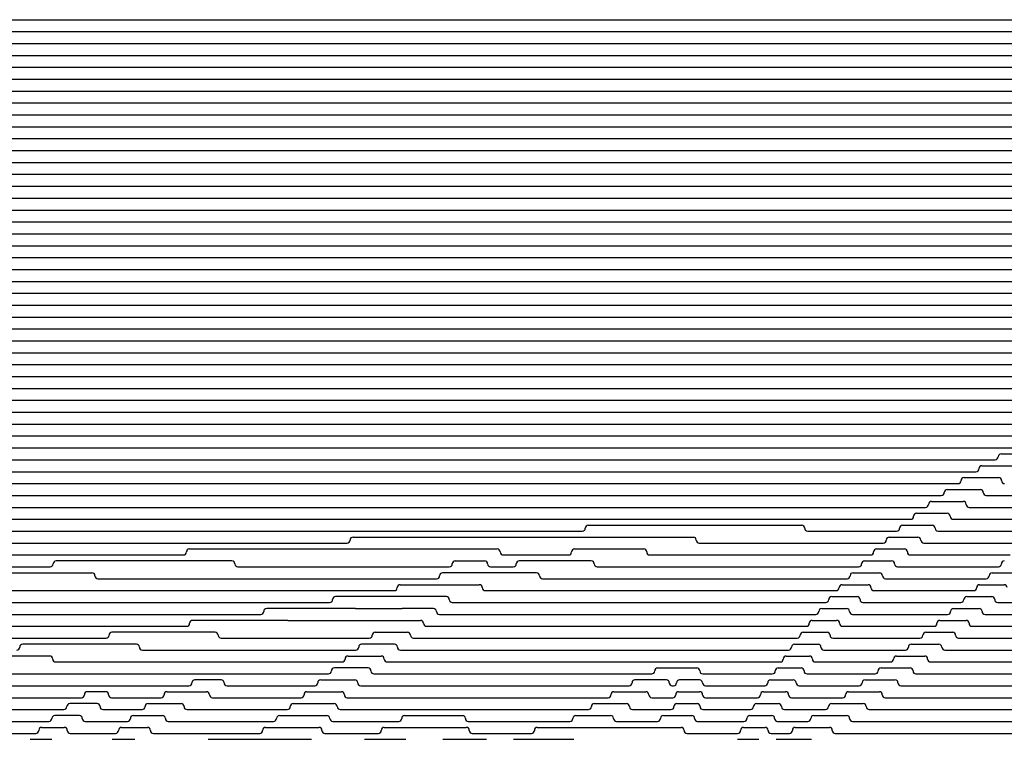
# Model space of a CAD drawing. Extents: x -2.14 to 5.86, y -1.36 to 1.66.
# Tile 3 of 6: x -0.21 to 1.86, y 0.15 to 1.66. Entities that reach past the tile are written whole.
import ezdxf

# ---------------------------------------------------------------- set-up
doc = ezdxf.new("R2010")
doc.units = 0
doc.header["$MEASUREMENT"] = 0
doc.linetypes.add('solid', pattern=[0])
doc.layers.get('0').update_dxf_attribs({"linetype": 'solid'})

msp = doc.modelspace()

# ---------------------------------------------------------------- linework, layer by layer
at = {"color": 3, "linetype": 'solid'}
for p, q in [((-2.137487, 1.660354), (5.862513, 1.660354)), ((-2.137487, 1.635354), (5.862513, 1.635354)), ((-2.137487, 1.610355), (5.862513, 1.610355)), ((-2.137487, 1.585355), (5.862513, 1.585355)), ((-2.137487, 1.560355), (5.862513, 1.560355)), ((-2.137487, 1.535355), (5.862513, 1.535355)), ((-2.137487, 1.510355), (5.862513, 1.510355)), ((-2.137487, 1.485355), (5.862513, 1.485355)), ((-2.137487, 1.460355), (5.862513, 1.460355)), ((-2.137487, 1.435355), (5.862513, 1.435355)), ((-2.137487, 1.410355), (5.862513, 1.410355)), ((-2.137487, 1.385355), (5.862513, 1.385355)), ((-2.137487, 1.360355), (5.862513, 1.360355)), ((-2.137487, 1.335355), (5.862513, 1.335355)), ((-2.137487, 1.310355), (5.862513, 1.310355)), ((-2.137487, 1.285355), (5.862513, 1.285355)), ((-2.137487, 1.260355), (2.567979, 1.260355)), ((-2.137487, 1.235355), (2.541577, 1.235355)), ((-2.137487, 1.210355), (2.529206, 1.210355)), ((-2.137487, 1.185355), (2.524501, 1.185355)), ((-2.137487, 1.160355), (2.520619, 1.160355)), ((-2.137487, 1.135355), (2.516737, 1.135355)), ((-2.137487, 1.110355), (2.512855, 1.110355)), ((-2.137487, 1.085355), (2.508973, 1.085355)), ((-2.137487, 1.060355), (2.505091, 1.060355)), ((-2.137487, 1.035355), (2.501209, 1.035355)), ((-2.137487, 1.010355), (2.497327, 1.010355)), ((-2.137487, 0.985355), (2.489453, 0.985355)), ((-2.137487, 0.960355), (2.480015, 0.960355)), ((-2.137487, 0.935355), (2.470739, 0.935355)), ((-2.137487, 0.910355), (2.461623, 0.910355)), ((-2.137487, 0.885355), (2.452665, 0.885355)), ((-2.137487, 0.860355), (2.443866, 0.860355)), ((-2.137487, 0.835355), (2.435224, 0.835355)), ((-2.137487, 0.810355), (1.987879, 0.810355)), ((-2.137487, 0.785355), (1.935491, 0.785355)), ((-2.137487, 0.760355), (1.887942, 0.760355)), ((1.856786, 0.747855), (1.938317, 0.747855)), ((-2.137487, 0.735355), (1.844296, 0.735355)), ((-2.137487, 0.710355), (1.803896, 0.710355)), ((1.816386, 0.722855), (1.893202, 0.722855)), ((-2.137487, 0.685355), (1.766259, 0.685355)), ((1.778749, 0.697855), (1.851662, 0.697855)), ((1.743508, 0.672855), (1.813124, 0.672855)), ((-2.137487, 0.660355), (1.731018, 0.660355)), ((1.710377, 0.647855), (1.777166, 0.647855)), ((1.825615, 0.660355), (1.990821, 0.660355)), ((-2.137487, 0.635355), (1.697886, 0.635355)), ((1.679126, 0.622855), (1.743458, 0.622855)), ((1.789656, 0.635355), (1.969016, 0.635355)), ((-2.137487, 0.610355), (1.666636, 0.610355)), ((1.755949, 0.610355), (1.946639, 0.610355)), ((-2.137487, 0.585355), (0.976239, 0.585355)), ((0.988729, 0.597855), (1.437607, 0.597856)), ((1.450097, 0.585355), (1.637079, 0.585355)), ((1.649569, 0.597855), (1.711744, 0.597855)), ((1.724234, 0.585355), (1.923671, 0.585355)), ((-2.137487, 0.560356), (0.481773, 0.560356)), ((0.494283, 0.572856), (1.209532, 0.572856)), ((1.209532, 0.572856), (1.211387, 0.572856)), ((1.222023, 0.560356), (1.609062, 0.560356)), ((1.621552, 0.572856), (1.681816, 0.572856)), ((1.694306, 0.560356), (1.900089, 0.560356)), ((0.150289, 0.547856), (0.610832, 0.547856)), ((0.610832, 0.547856), (0.738708, 0.547856)), ((0.738708, 0.547856), (0.797407, 0.547856)), ((0.959915, 0.547856), (1.105351, 0.547856)), ((1.594945, 0.547856), (1.653502, 0.547856)), ((-2.137487, 0.535356), (0.137798, 0.535356)), ((0.239636, 0.522856), (-0.129956, 0.522856)), ((0.709152, 0.522856), (0.710671, 0.522856)), ((0.710671, 0.522856), (0.770874, 0.522856)), ((0.809897, 0.535356), (0.947424, 0.535356)), ((0.995087, 0.522856), (0.843616, 0.522856)), ((1.117841, 0.535356), (1.582454, 0.535356)), ((1.569637, 0.522856), (1.626662, 0.522856)), ((1.665992, 0.535356), (1.87587, 0.535356)), ((-2.137487, 0.510356), (-0.142466, 0.510356)), ((-0.372423, 0.497856), (-0.054545, 0.497856)), ((0.252127, 0.510356), (0.696661, 0.510356)), ((0.880077, 0.497856), (0.682563, 0.497856)), ((0.783365, 0.510356), (0.831125, 0.510356)), ((1.007578, 0.510356), (1.557147, 0.510356)), ((1.545536, 0.497856), (1.601176, 0.497856)), ((1.639152, 0.510356), (1.850988, 0.510356)), ((1.837908, 0.497856), (1.888295, 0.497856)), ((-0.042055, 0.485356), (0.670073, 0.485356)), ((0.892567, 0.485356), (1.533045, 0.485356)), ((1.613666, 0.485356), (1.825417, 0.485356)), ((-0.293327, 0.460356), (0.580931, 0.460356)), ((0.593422, 0.472856), (0.759682, 0.472856)), ((0.772172, 0.460356), (1.510069, 0.460356)), ((1.522559, 0.472856), (1.576941, 0.472856)), ((1.589432, 0.460356), (1.799127, 0.460356)), ((1.811617, 0.472856), (1.863065, 0.472856)), ((-0.388195, 0.435356), (0.445077, 0.435356)), ((0.690452, 0.447856), (0.457587, 0.447856)), ((0.702942, 0.435356), (1.488146, 0.435356)), ((1.500636, 0.447856), (1.553872, 0.447856)), ((1.566362, 0.435356), (1.772084, 0.435356)), ((1.784574, 0.447856), (1.837146, 0.447856)), ((1.849637, 0.435356), (2.290358, 0.435356)), ((0.499336, 0.422856), (0.312786, 0.422856)), ((0.499336, 0.422856), (0.597805, 0.422856)), ((0.663365, 0.422856), (0.597805, 0.422856)), ((1.479704, 0.422856), (1.531891, 0.422856)), ((1.756744, 0.422856), (1.81051, 0.422856)), ((-0.418644, 0.410356), (0.300276, 0.410356)), ((0.357037, 0.397856), (0.15704, 0.397856)), ((0.357037, 0.397856), (0.569407, 0.397856)), ((0.569407, 0.397856), (0.636137, 0.397856)), ((0.675856, 0.410356), (1.467214, 0.410356)), ((1.45971, 0.397856), (1.510932, 0.397856)), ((1.544381, 0.410356), (1.744254, 0.410356)), ((1.728088, 0.397856), (1.783122, 0.397856)), ((1.823, 0.410356), (2.278918, 0.410356)), ((-0.449093, 0.385356), (0.144531, 0.385356)), ((0.204405, 0.372856), (-0.012492, 0.372856)), ((0.540936, 0.372856), (0.608767, 0.372856)), ((0.648628, 0.385356), (1.447219, 0.385356)), ((1.440603, 0.372856), (1.490938, 0.372856)), ((1.523423, 0.385356), (1.715598, 0.385356)), ((1.698563, 0.372856), (1.754949, 0.372856)), ((1.795613, 0.385356), (2.267325, 0.385356)), ((-0.479542, 0.360356), (-0.025001, 0.360356)), ((0.216895, 0.360356), (0.528446, 0.360356)), ((0.621257, 0.360356), (1.428112, 0.360356)), ((1.503428, 0.360356), (1.686072, 0.360356)), ((1.767439, 0.360356), (2.255577, 0.360356)), ((0.038881, 0.347856), (-0.200159, 0.347856)), ((0.051372, 0.335356), (0.499882, 0.335356)), ((0.581252, 0.347856), (0.512391, 0.347856)), ((0.593742, 0.335356), (1.40985, 0.335356)), ((1.42234, 0.347856), (1.471856, 0.347856)), ((1.484347, 0.335356), (1.655631, 0.335356)), ((1.668121, 0.347856), (1.725951, 0.347856)), ((1.738441, 0.335356), (2.243673, 0.335356)), ((-0.143369, 0.322856), (-0.41325, 0.322856)), ((0.483773, 0.322856), (0.553592, 0.322856)), ((1.404883, 0.322856), (1.453642, 0.322856)), ((1.636712, 0.322856), (1.696086, 0.322856)), ((-0.130878, 0.310356), (0.471283, 0.310356)), ((0.525786, 0.297856), (0.455081, 0.297856)), ((0.566083, 0.310356), (1.392393, 0.310356)), ((1.134652, 0.297856), (1.217013, 0.297856)), ((1.388197, 0.297856), (1.436253, 0.297856)), ((1.466132, 0.310356), (1.624222, 0.310356)), ((1.604276, 0.297856), (1.665308, 0.297856)), ((1.708577, 0.310356), (2.231613, 0.310356)), ((-0.336097, 0.285356), (0.442591, 0.285356)), ((0.216951, 0.272856), (0.161793, 0.272856)), ((0.426314, 0.272856), (0.497833, 0.272856)), ((0.538277, 0.285356), (1.122162, 0.285356)), ((1.152965, 0.272856), (1.08704, 0.272856)), ((1.222795, 0.272856), (1.180684, 0.272856)), ((1.229509, 0.285356), (1.375707, 0.285356)), ((1.37225, 0.272856), (1.419653, 0.272856)), ((1.448743, 0.285356), (1.591786, 0.285356)), ((1.570749, 0.272856), (1.633563, 0.272856)), ((1.677798, 0.285356), (2.219394, 0.285356)), ((-0.559655, 0.260356), (0.149278, 0.260356)), ((0.229447, 0.260356), (0.413824, 0.260356)), ((0.510323, 0.260356), (1.07455, 0.260356)), ((1.16545, 0.260356), (1.168199, 0.260356)), ((1.235291, 0.260356), (1.359754, 0.260356)), ((1.432149, 0.260356), (1.558259, 0.260356)), ((1.646054, 0.260356), (2.207016, 0.260356)), ((-0.631517, 0.235356), (-0.076698, 0.235356)), ((-0.025851, 0.247856), (-0.064207, 0.247856)), ((-0.01336, 0.235356), (0.090797, 0.235356)), ((0.103288, 0.247856), (0.186289, 0.247856)), ((0.19878, 0.235356), (0.384982, 0.235356)), ((0.397473, 0.247856), (0.46973, 0.247856)), ((0.48222, 0.235356), (1.030345, 0.235356)), ((1.042835, 0.247856), (1.109879, 0.247856)), ((1.122369, 0.235356), (1.166334, 0.235356)), ((1.178824, 0.247856), (1.222884, 0.247856)), ((1.235375, 0.235356), (1.344523, 0.235356)), ((1.357014, 0.247856), (1.40381, 0.247856)), ((1.4163, 0.235356), (1.523567, 0.235356)), ((1.536058, 0.247856), (1.600796, 0.247856)), ((1.613286, 0.235356), (2.194478, 0.235356)), ((-0.620173, 0.210356), (-0.113652, 0.210356)), ((-0.043773, 0.222856), (-0.101162, 0.222856)), ((-0.031282, 0.210356), (0.050827, 0.210356)), ((0.063317, 0.222856), (0.132837, 0.222856)), ((0.145328, 0.210356), (0.356066, 0.210356)), ((0.368556, 0.222856), (0.454707, 0.222856)), ((0.467197, 0.210356), (0.989038, 0.210356)), ((1.001529, 0.222856), (1.069123, 0.222856)), ((1.081613, 0.210356), (1.162624, 0.210356)), ((1.175114, 0.222856), (1.217624, 0.222856)), ((1.230114, 0.210356), (1.329971, 0.210356)), ((1.342462, 0.222856), (1.388693, 0.222856)), ((1.401183, 0.210356), (1.487629, 0.210356)), ((1.500119, 0.222856), (1.566941, 0.222856)), ((1.579431, 0.210356), (2.181778, 0.210356)), ((-0.081142, 0.197856), (-0.132718, 0.197856)), ((0.032436, 0.197856), (0.09344, 0.197856)), ((0.339564, 0.197856), (0.439185, 0.197856)), ((0.602771, 0.197856), (0.724168, 0.197856)), ((0.962733, 0.197856), (1.035746, 0.197856)), ((1.14677, 0.197856), (1.206193, 0.197856)), ((1.328571, 0.197856), (1.374275, 0.197856)), ((1.462839, 0.197856), (1.531926, 0.197856)), ((-0.602484, 0.185356), (-0.145208, 0.185356)), ((-0.160176, 0.172856), (-0.112717, 0.172856)), ((-0.068651, 0.185356), (0.019945, 0.185356)), ((0.007446, 0.172856), (0.061926, 0.172856)), ((0.105931, 0.185356), (0.327074, 0.185356)), ((0.310496, 0.172856), (0.422574, 0.172856)), ((0.451676, 0.185356), (0.590281, 0.185356)), ((0.559981, 0.172856), (0.732335, 0.172856)), ((0.736658, 0.185356), (0.950243, 0.185356)), ((0.881665, 0.172856), (1.183926, 0.172856)), ((1.048236, 0.185356), (1.13428, 0.185356)), ((1.218683, 0.185356), (1.31608, 0.185356)), ((1.315319, 0.172856), (1.360532, 0.172856)), ((1.386765, 0.185356), (1.450349, 0.185356)), ((1.42411, 0.172856), (1.495669, 0.172856)), ((1.544416, 0.185356), (2.168915, 0.185356)), ((-0.573441, 0.160356), (-0.172667, 0.160356)), ((-0.184345, 0.147856), (-0.138765, 0.147856)), ((-0.100227, 0.160356), (-0.005045, 0.160356)), ((-0.012053, 0.147856), (0.035787, 0.147856)), ((0.074417, 0.160356), (0.298006, 0.160356)), ((0.19004, 0.147856), (0.407288, 0.147856)), ((0.435064, 0.160356), (0.54749, 0.160356)), ((0.518127, 0.147856), (0.605241, 0.147856)), ((0.682925, 0.147856), (0.774882, 0.147856)), ((0.744825, 0.160356), (0.869175, 0.160356)), ((0.831669, 0.147856), (0.958475, 0.147856)), ((1.196416, 0.160356), (1.302829, 0.160356)), ((1.302687, 0.147856), (1.347442, 0.147856)), ((1.373023, 0.160356), (1.411619, 0.160356)), ((1.383806, 0.147856), (1.458077, 0.147856)), ((1.508159, 0.160356), (2.155888, 0.160356))]:
    msp.add_line(p, q, dxfattribs=at)
for centre, start, end in [((1.856796, 0.741605), 90.088757, 179.999966), ((1.844296, 0.741605), 270, 359.999966), ((1.803896, 0.716605), 270, 359.999966), ((1.816396, 0.716605), 90.088757, 179.999966), ((1.766259, 0.691605), 270, 359.999966), ((1.778759, 0.691605), 90.088757, 179.999966), ((1.851652, 0.691605), 0.000034, 89.911243), ((1.864152, 0.691605), 180.000034, 270), ((1.731018, 0.666605), 270, 359.999966), ((1.743518, 0.666605), 90.088757, 179.999966), ((1.813115, 0.666605), 0.000034, 89.911243), ((1.825615, 0.666605), 180.000034, 270), ((1.710387, 0.641605), 90.088757, 179.999966), ((1.777156, 0.641605), 0.000034, 89.911243), ((1.679136, 0.616605), 90.088757, 179.999966), ((1.697886, 0.641605), 270, 359.999966), ((1.743448, 0.616605), 0.000034, 89.911243), ((1.789656, 0.641605), 180.000034, 270), ((1.666636, 0.616605), 270, 359.999966), ((1.755949, 0.616605), 180.000034, 270), ((0.976239, 0.591606), 270, 359.999966), ((0.988739, 0.591606), 90.088757, 179.999966), ((1.437597, 0.591606), 0.000034, 89.911243), ((1.450097, 0.591606), 180.000034, 270), ((1.637079, 0.591606), 270, 359.999966), ((1.649579, 0.591606), 90.088757, 179.999966), ((1.711734, 0.591606), 0.000034, 89.911243), ((1.724234, 0.591606), 180.000034, 270), ((0.481773, 0.566606), 270, 359.999966), ((0.494273, 0.566606), 90.088757, 179.999966), ((1.209523, 0.566606), 0.000034, 89.911243), ((1.222023, 0.566606), 180.000034, 270), ((1.609062, 0.566606), 270, 359.999966), ((1.621562, 0.566606), 90.088757, 179.999966), ((1.681806, 0.566606), 0.000034, 89.911243), ((1.694306, 0.566606), 180.000034, 270), ((0.137798, 0.541606), 270, 359.999966), ((0.150298, 0.541606), 90.088757, 179.999966), ((0.797397, 0.541606), 0.000034, 89.911243), ((0.809897, 0.541606), 180.000034, 270), ((0.947424, 0.541606), 270, 359.999966), ((0.959924, 0.541606), 90.088757, 179.999966), ((1.105341, 0.541606), 0.000034, 89.911243), ((1.117841, 0.541606), 180.000034, 270), ((1.582454, 0.541606), 270, 359.999966), ((1.594954, 0.541606), 90.088757, 179.999966), ((1.653492, 0.541606), 0.000034, 89.911243), ((1.665992, 0.541606), 180.000034, 270), ((-0.129965, 0.516606), 90.088757, 179.999966), ((0.239627, 0.516606), 0.000034, 89.911243), ((0.709161, 0.516606), 90.088757, 179.999966), ((0.770865, 0.516606), 0.000034, 89.911243), ((0.843625, 0.516606), 90.088757, 179.999966), ((0.995078, 0.516606), 0.000034, 89.911243), ((1.569647, 0.516606), 90.088757, 179.999966), ((1.626652, 0.516606), 0.000034, 89.911243), ((1.863488, 0.516606), 90.088757, 179.999966), ((-0.142466, 0.516606), 270, 359.999966), ((-0.054555, 0.491606), 0.000034, 89.911243), ((0.252127, 0.516606), 180.000034, 270), ((0.682573, 0.491606), 90.088757, 179.999966), ((0.696661, 0.516606), 270, 359.999966), ((0.783365, 0.516606), 180.000034, 270), ((0.831125, 0.516606), 270, 359.999966), ((0.880067, 0.491606), 0.000034, 89.911243), ((1.007578, 0.516606), 180.000034, 270), ((1.545545, 0.491606), 90.088757, 179.999966), ((1.557147, 0.516606), 270, 359.999966), ((1.601166, 0.491606), 0.000034, 89.911243), ((1.639152, 0.516606), 180.000034, 270), ((1.837917, 0.491606), 90.088757, 179.999966), ((1.850988, 0.516606), 270, 359.999966), ((-0.042055, 0.491606), 180.000034, 270), ((0.670073, 0.491606), 270, 359.999966), ((0.892567, 0.491606), 180.000034, 270), ((1.533045, 0.491606), 270, 359.999966), ((1.613666, 0.491606), 180.000034, 270), ((1.825417, 0.491606), 270, 359.999966), ((0.580931, 0.466606), 270, 359.999966), ((0.593431, 0.466606), 90.088757, 179.999966), ((0.759672, 0.466606), 0.000034, 89.911243), ((0.772172, 0.466606), 180.000034, 270), ((1.510069, 0.466606), 270, 359.999966), ((1.522569, 0.466606), 90.088757, 179.999966), ((1.576932, 0.466606), 0.000034, 89.911243), ((1.589432, 0.466606), 180.000034, 270), ((1.799127, 0.466606), 270, 359.999966), ((1.811627, 0.466606), 90.088757, 179.999966), ((1.863055, 0.466606), 0.000034, 89.911243), ((0.445077, 0.441606), 270, 359.999966), ((0.457577, 0.441606), 90.088757, 179.999966), ((0.690442, 0.441606), 0.000034, 89.911243), ((0.702942, 0.441606), 180.000034, 270), ((1.488146, 0.441606), 270, 359.999966), ((1.500646, 0.441606), 90.088757, 179.999966), ((1.553862, 0.441606), 0.000034, 89.911243), ((1.566362, 0.441606), 180.000034, 270), ((1.772084, 0.441606), 270, 359.999966), ((1.784584, 0.441606), 90.088757, 179.999966), ((1.837137, 0.441606), 0.000034, 89.911243), ((1.849637, 0.441606), 180.000034, 270), ((0.300276, 0.416606), 270, 359.999966), ((0.312776, 0.416606), 90.088757, 179.999966), ((0.663355, 0.416606), 0.000034, 89.911243), ((0.675856, 0.416606), 180.000034, 270), ((1.467214, 0.416606), 270, 359.999966), ((1.479714, 0.416606), 90.088757, 179.999966), ((1.531881, 0.416606), 0.000034, 89.911243), ((1.544381, 0.416606), 180.000034, 270), ((1.744254, 0.416606), 270, 359.999966), ((1.756754, 0.416606), 90.088757, 179.999966), ((1.8105, 0.416606), 0.000034, 89.911243), ((1.823, 0.416606), 180.000034, 270), ((0.157031, 0.391606), 90.088757, 179.999966), ((0.636128, 0.391606), 0.000034, 89.911243), ((1.459719, 0.391606), 90.088757, 179.999966), ((1.510923, 0.391606), 0.000034, 89.911243), ((1.728098, 0.391606), 90.088757, 179.999966), ((1.783113, 0.391606), 0.000034, 89.911243), ((-0.012501, 0.366606), 90.088757, 179.999966), ((0.144531, 0.391606), 270, 359.999966), ((0.204395, 0.366606), 0.000034, 89.911243), ((0.540946, 0.366606), 90.088757, 179.999966), ((0.608757, 0.366606), 0.000034, 89.911243), ((0.648628, 0.391606), 180.000034, 270), ((1.440612, 0.366606), 90.088757, 179.999966), ((1.447219, 0.391606), 270, 359.999966), ((1.490928, 0.366606), 0.000034, 89.911243), ((1.523423, 0.391606), 180.000034, 270), ((1.698572, 0.366606), 90.088757, 179.999966), ((1.715598, 0.391606), 270, 359.999966), ((1.754939, 0.366606), 0.000034, 89.911243), ((1.795613, 0.391606), 180.000034, 270), ((-0.025001, 0.366606), 270, 359.999966), ((0.216895, 0.366606), 180.000034, 270), ((0.528446, 0.366606), 270, 359.999966), ((0.621257, 0.366606), 180.000034, 270), ((1.428112, 0.366606), 270, 359.999966), ((1.503428, 0.366606), 180.000034, 270), ((1.686072, 0.366606), 270, 359.999966), ((1.767439, 0.366606), 180.000034, 270), ((-0.212668, 0.341606), 270, 359.999966), ((-0.200168, 0.341606), 90.088757, 179.999966), ((0.038872, 0.341606), 0.000034, 89.911243), ((0.051372, 0.341606), 180.000034, 270), ((0.499882, 0.341606), 270, 359.999966), ((0.512382, 0.341606), 90.088757, 179.999966), ((0.581242, 0.341606), 0.000034, 89.911243), ((0.593742, 0.341606), 180.000034, 270), ((1.40985, 0.341606), 270, 359.999966), ((1.42235, 0.341606), 90.088757, 179.999966), ((1.471847, 0.341606), 0.000034, 89.911243), ((1.484347, 0.341606), 180.000034, 270), ((1.655631, 0.341606), 270, 359.999966), ((1.668131, 0.341606), 90.088757, 179.999966), ((1.725941, 0.341606), 0.000034, 89.911243), ((1.738441, 0.341606), 180.000034, 270), ((-0.143378, 0.316606), 0.000034, 89.911243), ((-0.130878, 0.316606), 180.000034, 270), ((0.471283, 0.316606), 270, 359.999966), ((0.483783, 0.316606), 90.088757, 179.999966), ((0.553583, 0.316606), 0.000034, 89.911243), ((0.566083, 0.316606), 180.000034, 270), ((1.392393, 0.316606), 270, 359.999966), ((1.404893, 0.316606), 90.088757, 179.999966), ((1.453632, 0.316606), 0.000034, 89.911243), ((1.466132, 0.316606), 180.000034, 270), ((1.624222, 0.316606), 270, 359.999966), ((1.636722, 0.316606), 90.088757, 179.999966), ((1.696077, 0.316606), 0.000034, 89.911243), ((1.708577, 0.316606), 180.000034, 270), ((0.442591, 0.291606), 270, 359.999966), ((0.455091, 0.291606), 90.088757, 179.999966), ((0.525777, 0.291606), 0.000034, 89.911243), ((0.538277, 0.291606), 180.000034, 270), ((1.122162, 0.291606), 270, 359.999966), ((1.134662, 0.291606), 90.088757, 179.999966), ((1.217003, 0.291606), 0.000034, 89.911243), ((1.229503, 0.291606), 180.000034, 270.05185), ((1.375707, 0.291606), 270, 359.999966), ((1.388207, 0.291606), 90.088757, 179.999966), ((1.436243, 0.291606), 0.000034, 89.911243), ((1.448743, 0.291606), 180.000034, 270), ((1.591786, 0.291606), 270, 359.999966), ((1.604286, 0.291606), 90.088757, 179.999966), ((1.665298, 0.291606), 0.000034, 89.911243), ((1.677798, 0.291606), 180.000034, 270), ((0.161783, 0.266606), 90.088757, 179.999966), ((0.216942, 0.266606), 0.000034, 89.911243), ((0.426324, 0.266606), 90.088757, 179.999966), ((0.497823, 0.266606), 0.000034, 89.911243), ((1.08705, 0.266606), 90.088757, 179.999966), ((1.152956, 0.266606), 0.000034, 89.911243), ((1.180693, 0.266606), 90.088757, 179.999966), ((1.222785, 0.266606), 0.000034, 89.911243), ((1.37226, 0.266606), 90.088757, 179.999966), ((1.419643, 0.266606), 0.000034, 89.911243), ((1.570759, 0.266606), 90.088757, 179.999966), ((1.633554, 0.266606), 0.000034, 89.911243), ((0.149283, 0.266606), 269.94815, 359.999966), ((0.229442, 0.266606), 180.000034, 270.05185), ((0.413824, 0.266606), 270, 359.999966), ((0.510323, 0.266606), 180.000034, 270), ((1.07455, 0.266606), 270, 359.999966), ((1.165456, 0.266606), 180.000034, 269.94815), ((1.168193, 0.266606), 270.05185, 359.999966), ((1.235285, 0.266606), 180.000034, 270.05185), ((1.35976, 0.266606), 269.94815, 359.999966), ((1.432143, 0.266606), 180.000034, 270.05185), ((1.558259, 0.266606), 270, 359.999966), ((1.646054, 0.266606), 180.000034, 270), ((-0.076698, 0.241606), 270, 359.999966), ((-0.064198, 0.241606), 90.088757, 179.999966), ((-0.02586, 0.241606), 0.000034, 89.911243), ((-0.01336, 0.241606), 180.000034, 270), ((0.090797, 0.241606), 270, 359.999966), ((0.103297, 0.241606), 90.088757, 179.999966), ((0.18628, 0.241606), 0.000034, 89.911243), ((0.19878, 0.241606), 180.000034, 270), ((0.384982, 0.241606), 270, 359.999966), ((0.397482, 0.241606), 90.088757, 179.999966), ((0.46972, 0.241606), 0.000034, 89.911243), ((0.48222, 0.241606), 180.000034, 270), ((1.030345, 0.241606), 270, 359.999966), ((1.042845, 0.241606), 90.088757, 179.999966), ((1.109869, 0.241606), 0.000034, 89.911243), ((1.122369, 0.241606), 180.000034, 270), ((1.166334, 0.241606), 270, 359.999966), ((1.178834, 0.241606), 90.088757, 179.999966), ((1.222875, 0.241606), 0.000034, 89.911243), ((1.235375, 0.241606), 180.000034, 270), ((1.344523, 0.241606), 270, 359.999966), ((1.357023, 0.241606), 90.088757, 179.999966), ((1.4038, 0.241606), 0.000034, 89.911243), ((1.4163, 0.241606), 180.000034, 270), ((1.523567, 0.241606), 270, 359.999966), ((1.536067, 0.241606), 90.088757, 179.999966), ((1.600786, 0.241606), 0.000034, 89.911243), ((1.613286, 0.241606), 180.000034, 270), ((-0.113652, 0.216606), 270, 359.999966), ((-0.101152, 0.216606), 90.088757, 179.999966), ((-0.043782, 0.216606), 0.000034, 89.911243), ((-0.031282, 0.216606), 180.000034, 270), ((0.050827, 0.216606), 270, 359.999966), ((0.063327, 0.216606), 90.088757, 179.999966), ((0.132828, 0.216606), 0.000034, 89.911243), ((0.145328, 0.216606), 180.000034, 270), ((0.356066, 0.216606), 270, 359.999966), ((0.368566, 0.216606), 90.088757, 179.999966), ((0.454697, 0.216606), 0.000034, 89.911243), ((0.467197, 0.216606), 180.000034, 270), ((0.989038, 0.216606), 270, 359.999966), ((1.001538, 0.216606), 90.088757, 179.999966), ((1.069113, 0.216606), 0.000034, 89.911243), ((1.081613, 0.216606), 180.000034, 270), ((1.162624, 0.216606), 270, 359.999966), ((1.175124, 0.216606), 90.088757, 179.999966), ((1.217614, 0.216606), 0.000034, 89.911243), ((1.230114, 0.216606), 180.000034, 270), ((1.329971, 0.216606), 270, 359.999966), ((1.342471, 0.216606), 90.088757, 179.999966), ((1.388683, 0.216606), 0.000034, 89.911243), ((1.401183, 0.216606), 180.000034, 270), ((1.487629, 0.216606), 270, 359.999966), ((1.500129, 0.216606), 90.088757, 179.999966), ((1.566931, 0.216606), 0.000034, 89.911243), ((1.579431, 0.216606), 180.000034, 270), ((-0.145208, 0.191606), 270, 359.999966), ((-0.132708, 0.191606), 90.088757, 179.999966), ((-0.081151, 0.191606), 0.000034, 89.911243), ((-0.068651, 0.191606), 180.000034, 270), ((0.019945, 0.191606), 270, 359.999966), ((0.032445, 0.191606), 90.088757, 179.999966), ((0.093431, 0.191606), 0.000034, 89.911243), ((0.105931, 0.191606), 180.000034, 270), ((0.327074, 0.191606), 270, 359.999966), ((0.339574, 0.191606), 90.088757, 179.999966), ((0.439175, 0.191606), 0.000034, 89.911243), ((0.451676, 0.191606), 180.000034, 270), ((0.590281, 0.191606), 270, 359.999966), ((0.602781, 0.191606), 90.088757, 179.999966), ((0.724158, 0.191606), 0.000034, 89.911243), ((0.736658, 0.191606), 180.000034, 270), ((0.950243, 0.191606), 270, 359.999966), ((0.962743, 0.191606), 90.088757, 179.999966), ((1.035736, 0.191606), 0.000034, 89.911243), ((1.048236, 0.191606), 180.000034, 270), ((1.13428, 0.191606), 270, 359.999966), ((1.14678, 0.191606), 90.088757, 179.999966), ((1.206183, 0.191606), 0.000034, 89.911243), ((1.218683, 0.191606), 180.000034, 270), ((1.31608, 0.191606), 270, 359.999966), ((1.32858, 0.191606), 90.088757, 179.999966), ((1.374265, 0.191606), 0.000034, 89.911243), ((1.386765, 0.191606), 180.000034, 270), ((1.450349, 0.191606), 270, 359.999966), ((1.462849, 0.191606), 90.088757, 179.999966), ((1.531916, 0.191606), 0.000034, 89.911243), ((1.544416, 0.191606), 180.000034, 270), ((-0.172667, 0.166606), 270, 359.999966), ((-0.160166, 0.166606), 90.088757, 179.999966), ((-0.112727, 0.166606), 0.000034, 89.911243), ((-0.100227, 0.166606), 180.000034, 270), ((-0.005045, 0.166606), 270, 359.999966), ((0.007456, 0.166606), 90.088757, 179.999966), ((0.061917, 0.166606), 0.000034, 89.911243), ((0.074417, 0.166606), 180.000034, 270), ((0.298006, 0.166606), 270, 359.999966), ((0.310506, 0.166606), 90.088757, 179.999966), ((0.422564, 0.166606), 0.000034, 89.911243), ((0.435064, 0.166606), 180.000034, 270), ((0.54749, 0.166606), 270, 359.999966), ((0.55999, 0.166606), 90.088757, 179.999966), ((0.732325, 0.166606), 0.000034, 89.911243), ((0.744825, 0.166606), 180.000034, 270), ((0.869175, 0.166606), 270, 359.999966), ((0.881675, 0.166606), 90.088757, 179.999966), ((1.183916, 0.166606), 0.000034, 89.911243), ((1.196416, 0.166606), 180.000034, 270), ((1.302829, 0.166606), 270, 359.999966), ((1.315329, 0.166606), 90.088757, 179.999966), ((1.360523, 0.166606), 0.000034, 89.911243), ((1.373023, 0.166606), 180.000034, 270), ((1.411619, 0.166606), 270, 359.999966), ((1.424119, 0.166606), 90.088757, 179.999966), ((1.495659, 0.166606), 0.000034, 89.911243), ((1.508159, 0.166606), 180.000034, 270)]:
    msp.add_arc(centre, 0.00625, start, end, dxfattribs=at)

doc.saveas('drawing.dxf')
